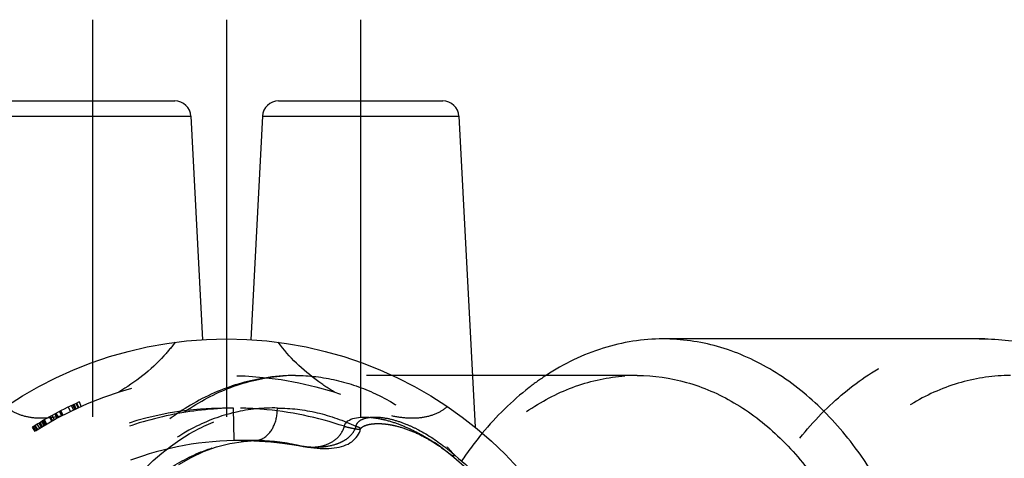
# Model space of a CAD drawing. Header units: millimetres. Extents: x 420 to 580, y 463 to 537.
# Tile 3 of 4: x 450 to 511, y 510 to 537. Entities that reach past the tile are written whole.
import ezdxf

# ---------------------------------------------------------------- set-up
doc = ezdxf.new("R2010")
doc.units = ezdxf.units.MM
doc.header["$LTSCALE"] = 65.185185
doc.linetypes.add('CENTER', pattern=[0.6, 0.375, -0.075, 0.075, -0.075])
doc.linetypes.add('HIDDEN', pattern=[0.2, 0.1, -0.1])
doc.layers.add('KOERPER', color=7, linetype='CONTINUOUS')
doc.layers.add('KONST.EL_MIT_GEO', color=7, linetype='CONTINUOUS')

msp = doc.modelspace()

# ---------------------------------------------------------------- linework, layer by layer
at = {"layer": 'KOERPER', "color": 2, "linetype": 'CENTER'}
for p, q in [((454.983, 536.575), (454.983, 507.296)), ((471.483, 536.575), (471.483, 507.296))]:
    msp.add_line(p, q, dxfattribs=at)
at = {"layer": 'KONST.EL_MIT_GEO', "color": 2, "linetype": 'CENTER'}
msp.add_line((463.233, 536.575), (463.233, 463.425), dxfattribs=at)
at = {"layer": 'KONST.EL_MIT_GEO', "color": 7, "linetype": 'Continuous'}
for p, q in [((449.932, 531.575), (460.034, 531.575)), ((466.432, 531.575), (476.534, 531.575)), ((448.933, 530.627), (461.033, 530.627)), ((461.033, 530.627), (461.753, 516.88)), ((465.433, 530.627), (464.713, 516.88)), ((465.433, 530.627), (477.533, 530.627)), ((477.533, 530.627), (478.536, 511.487)), ((509.902, 516.925), (490.103, 516.925)), ((488.512, 514.675), (478.369, 514.675))]:
    msp.add_line(p, q, dxfattribs=at)
at = {"layer": 'KONST.EL_MIT_GEO', "color": 8, "linetype": 'HIDDEN'}
for p, q in [((478.369, 514.675), (467.476, 514.675)), ((453.894, 512.595), (453.767, 512.866)), ((453.95, 512.621), (453.823, 512.893)), ((453.973, 512.631), (453.846, 512.903)), ((454.085, 512.683), (453.96, 512.955)), ((454.127, 512.702), (454.003, 512.975)), ((454.285, 512.773), (454.163, 513.047)), ((452.799, 512.043), (452.657, 512.307)), ((452.855, 512.073), (452.714, 512.338)), ((452.88, 512.087), (452.739, 512.352)), ((453.083, 512.194), (452.945, 512.46)), ((453.15, 512.228), (453.012, 512.495)), ((453.16, 512.233), (453.022, 512.5)), ((453.618, 512.462), (453.487, 512.732)), ((453.811, 512.555), (453.683, 512.826)), ((463.686, 510.671), (463.646, 512.671)), ((451.729, 511.428), (451.572, 511.683)), ((451.835, 511.492), (451.68, 511.749)), ((451.891, 511.526), (451.736, 511.783)), ((451.904, 511.534), (451.749, 511.791)), ((452, 511.591), (451.846, 511.849)), ((452.047, 511.619), (451.894, 511.877)), ((452.055, 511.624), (451.903, 511.882)), ((452.1, 511.65), (451.949, 511.909)), ((452.137, 511.672), (451.986, 511.931)), ((452.162, 511.686), (452.011, 511.946)), ((452.475, 511.865), (452.328, 512.127)), ((452.501, 511.88), (452.355, 512.142)), ((452.522, 511.892), (452.376, 512.154)), ((452.636, 511.955), (452.492, 512.218)), ((451.253, 511.484), (451.414, 511.231)), ((451.489, 511.278), (451.329, 511.532)), ((451.562, 511.324), (451.403, 511.578)), ((451.413, 511.585), (451.572, 511.33)), ((451.602, 511.349), (451.443, 511.604)), ((473.613, 511.582), (473.664, 511.57)), ((473.664, 511.57), (473.714, 511.557)), ((473.714, 511.557), (473.765, 511.544)), ((473.765, 511.544), (473.817, 511.53)), ((473.817, 511.53), (473.869, 511.516)), ((473.869, 511.516), (473.921, 511.501)), ((473.921, 511.501), (473.974, 511.485)), ((473.974, 511.485), (474.027, 511.469)), ((474.027, 511.469), (474.08, 511.452)), ((474.08, 511.452), (474.134, 511.435)), ((474.134, 511.435), (474.188, 511.417)), ((474.188, 511.417), (474.242, 511.399)), ((474.242, 511.399), (474.297, 511.38)), ((474.297, 511.38), (474.351, 511.36)), ((474.351, 511.36), (474.406, 511.34)), ((474.406, 511.34), (474.461, 511.319)), ((474.461, 511.319), (474.517, 511.298)), ((474.517, 511.298), (474.572, 511.276)), ((474.572, 511.276), (474.628, 511.253)), ((474.628, 511.253), (474.684, 511.23)), ((474.684, 511.23), (474.74, 511.207)), ((474.74, 511.207), (474.796, 511.183)), ((474.796, 511.183), (474.852, 511.158)), ((474.852, 511.158), (474.908, 511.133)), ((474.908, 511.133), (474.964, 511.107)), ((474.964, 511.107), (475.02, 511.081)), ((475.02, 511.081), (475.077, 511.054)), ((475.077, 511.054), (475.133, 511.027)), ((475.133, 511.027), (475.19, 510.999)), ((464.081, 510.675), (463.686, 510.671)), ((465.242, 510.675), (464.082, 510.675)), ((464.976, 510.671), (465.246, 510.675)), ((464.995, 510.672), (464.996, 510.672)), ((475.19, 510.999), (475.246, 510.97)), ((475.246, 510.97), (475.303, 510.941)), ((475.303, 510.941), (475.36, 510.912)), ((475.36, 510.912), (475.417, 510.882)), ((475.417, 510.882), (475.474, 510.851)), ((475.474, 510.851), (475.532, 510.82)), ((475.532, 510.82), (475.589, 510.788)), ((475.589, 510.788), (475.647, 510.755)), ((475.647, 510.755), (475.704, 510.722)), ((475.704, 510.722), (475.762, 510.688)), ((475.762, 510.688), (475.82, 510.654)), ((475.82, 510.654), (475.878, 510.619)), ((475.878, 510.619), (475.937, 510.583)), ((475.937, 510.583), (475.995, 510.547)), ((475.995, 510.547), (476.054, 510.51)), ((476.054, 510.51), (476.113, 510.472)), ((476.113, 510.472), (476.172, 510.434)), ((476.172, 510.434), (476.231, 510.395)), ((467.73, 510.354), (467.898, 510.318)), ((467.898, 510.318), (467.9, 510.318)), ((476.231, 510.395), (476.29, 510.356)), ((476.29, 510.356), (476.349, 510.315)), ((476.349, 510.315), (476.409, 510.274)), ((476.409, 510.274), (476.469, 510.232)), ((476.469, 510.232), (476.529, 510.19)), ((476.529, 510.19), (476.589, 510.147)), ((476.589, 510.147), (476.649, 510.103)), ((476.649, 510.103), (476.71, 510.058)), ((476.71, 510.058), (476.77, 510.013)), ((476.77, 510.013), (476.831, 509.967)), ((476.831, 509.967), (476.892, 509.92)), ((476.892, 509.92), (476.953, 509.872)), ((476.953, 509.872), (477.015, 509.823))]:
    msp.add_line(p, q, dxfattribs=at)
for points in [[(471.483, 511.388), (471.484, 511.389), (471.486, 511.397), (471.488, 511.403), (471.491, 511.409), (471.494, 511.415), (471.498, 511.421), (471.501, 511.427), (471.506, 511.433), (471.51, 511.439), (471.516, 511.445), (471.521, 511.451), (471.528, 511.458), (471.536, 511.465), (471.544, 511.473), (471.553, 511.48), (471.562, 511.487), (471.571, 511.494), (471.581, 511.501), (471.591, 511.508), (471.6, 511.515), (471.611, 511.521), (471.621, 511.528), (471.632, 511.534), (471.643, 511.54), (471.655, 511.547), (471.666, 511.553), (471.678, 511.559), (471.691, 511.564), (471.703, 511.57), (471.716, 511.576), (471.728, 511.581), (471.741, 511.587), (471.754, 511.592), (471.767, 511.597), (471.78, 511.602), (471.794, 511.607), (471.807, 511.612), (471.821, 511.616), (471.835, 511.621), (471.849, 511.625), (471.863, 511.629), (471.877, 511.634), (471.891, 511.638), (471.905, 511.642), (471.92, 511.645), (471.934, 511.649), (471.949, 511.653), (471.964, 511.656), (471.979, 511.66), (471.995, 511.663), (472.01, 511.666), (472.026, 511.67), (472.041, 511.673), (472.057, 511.676), (472.073, 511.679), (472.089, 511.681), (472.106, 511.684), (472.122, 511.687), (472.139, 511.689), (472.155, 511.691), (472.172, 511.694), (472.189, 511.696), (472.205, 511.698), (472.222, 511.7), (472.24, 511.702), (472.257, 511.703), (472.274, 511.705), (472.291, 511.706), (472.309, 511.708), (472.326, 511.709), (472.344, 511.71), (472.361, 511.711), (472.379, 511.712), (472.397, 511.713), (472.415, 511.714), (472.433, 511.715), (472.451, 511.715), (472.469, 511.716), (472.487, 511.716), (472.505, 511.717), (472.523, 511.717), (472.541, 511.717), (472.56, 511.717), (472.578, 511.717), (472.597, 511.717), (472.615, 511.716), (472.634, 511.716), (472.653, 511.715), (472.671, 511.715), (472.69, 511.714), (472.709, 511.713), (472.728, 511.713), (472.747, 511.712), (472.766, 511.711), (472.785, 511.709), (472.804, 511.708), (472.823, 511.707), (472.842, 511.705), (472.862, 511.704), (472.881, 511.702), (472.901, 511.701), (472.921, 511.699), (472.941, 511.697), (472.961, 511.695), (472.981, 511.693), (473.001, 511.69), (473.021, 511.688), (473.042, 511.686), (473.063, 511.683), (473.084, 511.68), (473.105, 511.677), (473.126, 511.675), (473.147, 511.672), (473.169, 511.668), (473.19, 511.665), (473.212, 511.662), (473.234, 511.658), (473.257, 511.654), (473.279, 511.651), (473.302, 511.647), (473.325, 511.642), (473.348, 511.638), (473.371, 511.634), (473.395, 511.629), (473.419, 511.625), (473.442, 511.62), (473.466, 511.615), (473.491, 511.61), (473.515, 511.604), (473.539, 511.599)], [(467.9, 510.318), (467.99, 510.302), (468.203, 510.267), (468.409, 510.239), (468.608, 510.216), (468.802, 510.199), (468.99, 510.187), (469.173, 510.18), (469.351, 510.18), (469.524, 510.185), (469.693, 510.195), (469.857, 510.213), (470.015, 510.237), (470.165, 510.267), (470.309, 510.304), (470.447, 510.348), (470.579, 510.398), (470.704, 510.456), (470.821, 510.523), (470.93, 510.598), (471.032, 510.679), (471.126, 510.768), (471.212, 510.863), (471.286, 510.96), (471.35, 511.062), (471.404, 511.168), (471.446, 511.275), (471.481, 511.388)], [(473.539, 511.599), (473.589, 511.588), (473.613, 511.582)], [(460.282, 509.2), (461.038, 509.631), (461.815, 509.991), (462.613, 510.277), (463.43, 510.488), (464.262, 510.621), (464.996, 510.672)], [(464.107, 510.675), (464.557, 510.669), (465.246, 510.641), (465.947, 510.589), (466.662, 510.511), (467.388, 510.407), (467.898, 510.318)], [(464.995, 510.672), (465.08, 510.673), (465.245, 510.675)], [(477.015, 509.823), (477.076, 509.774), (477.089, 509.764)]]:
    msp.add_lwpolyline(points, dxfattribs=at)
at = {"layer": 'KONST.EL_MIT_GEO', "color": 7, "linetype": 'Continuous'}
msp.add_circle((463.233, 492.675), 24.25, dxfattribs=at)
at = {"layer": 'KONST.EL_MIT_GEO', "color": 8, "linetype": 'HIDDEN'}
msp.add_circle((463.233, 492.675), 22, dxfattribs=at)
at = {"layer": 'KONST.EL_MIT_GEO', "color": 7, "linetype": 'Continuous'}
for centre, start, end in [((460.034, 530.575), 3, 90), ((466.432, 530.575), 90, 177), ((476.534, 530.575), 3, 90)]:
    msp.add_arc(centre, 1, start, end, dxfattribs=at)
at = {"layer": 'KONST.EL_MIT_GEO', "color": 8, "linetype": 'HIDDEN'}
for centre, radius, start, end in [((467.48, 502.598), 12.077, 90.02002, 98.57987), ((463.233, 492.675), 22.3, 114.02053, 122.47332), ((463.233, 492.675), 20, 88.81531, 271.1848), ((495.522, 497.421), 21.485, 140.38572, 146.16943), ((464.077, 490.193), 20.482, 87.23706, 89.91639), ((464.967, 511.669), 0.998, 271.65137, 274.45102), ((463.997, 488.974), 21.703, 80.09382, 87.17883), ((468.717, 515.769), 5.504, 259.67555, 263.83851), ((468.984, 500.462), 12.459, 48.93699, 52.03979), ((463.909, 498.113), 17.729, 41.48276, 43.31402), ((468.659, 500.082), 12.959, 48.33752, 48.9531), ((463.663, 497.894), 18.059, 41.09195, 41.48718)]:
    msp.add_arc(centre, radius, start, end, dxfattribs=at)
for points, knots in [([(460.053, 516.716), (459.842, 516.424), (458.857, 515.227), (457.611, 514.261), (456.593, 513.649)], [0, 0, 0, 0, 0.232503, 1, 1, 1, 1]), ([(469.873, 513.649), (469.517, 513.863), (468.228, 514.715), (467.078, 515.8), (466.413, 516.716)], [0, 0, 0, 0, 0.268276, 1, 1, 1, 1]), ([(509.902, 468.425), (508.776, 468.425), (506.472, 468.752), (503.202, 470.182), (500.216, 472.475), (496.656, 476.666), (493.568, 483.5), (492.333, 492.675), (493.568, 501.85), (496.656, 508.684), (500.216, 512.875), (503.202, 515.168), (506.472, 516.598), (508.776, 516.925), (509.902, 516.925)], [0, 0, 0, 0, 0.05173, 0.105334, 0.162249, 0.223216, 0.356476, 0.5, 0.643524, 0.776784, 0.837751, 0.894666, 0.94827, 1, 1, 1, 1]), ([(467.476, 470.675), (466.454, 470.675), (464.364, 470.971), (461.397, 472.268), (458.688, 474.349), (455.459, 478.152), (452.657, 484.352), (451.537, 492.675), (452.657, 500.998), (455.459, 507.198), (458.688, 511.001), (461.397, 513.082), (464.364, 514.379), (466.454, 514.675), (467.476, 514.675)], [0, 0, 0, 0, 0.051729, 0.105335, 0.162249, 0.223216, 0.356476, 0.5, 0.643524, 0.776784, 0.837751, 0.894665, 0.948271, 1, 1, 1, 1]), ([(467.476, 514.675), (468.312, 514.675), (470.011, 514.479), (473.356, 513.302), (475.552, 511.608), (476.809, 510.276)], [0, 0, 0, 0, 0.237218, 0.480323, 1, 1, 1, 1]), ([(488.512, 470.675), (487.491, 470.675), (485.4, 470.971), (482.434, 472.268), (479.725, 474.349), (476.495, 478.152), (473.694, 484.352), (472.573, 492.675), (473.694, 500.998), (476.495, 507.198), (479.725, 511.001), (482.434, 513.082), (485.4, 514.379), (487.491, 514.675), (488.512, 514.675)], [0, 0, 0, 0, 0.051729, 0.105335, 0.162249, 0.223216, 0.356476, 0.5, 0.643524, 0.776784, 0.837751, 0.894665, 0.948271, 1, 1, 1, 1]), ([(482.895, 514.678), (482.537, 514.444), (481.097, 513.413), (479.827, 512.153), (478.971, 511.12)], [0, 0, 0, 0, 0.241522, 1, 1, 1, 1]), ([(511.493, 514.675), (510.472, 514.675), (508.381, 514.379), (505.415, 513.081), (502.706, 511.001), (499.476, 507.198), (496.675, 500.998), (495.554, 492.675), (496.675, 484.352), (499.476, 478.152), (502.706, 474.349), (505.415, 472.269), (508.381, 470.971), (510.472, 470.675), (511.493, 470.675)], [0, 0, 0, 0, 0.05173, 0.105334, 0.162249, 0.223216, 0.356475, 0.5, 0.643525, 0.776784, 0.837751, 0.894666, 0.94827, 1, 1, 1, 1]), ([(465.678, 514.54), (464.64, 514.383), (462.565, 513.786), (458.69, 511.554), (456.386, 508.912), (455.166, 506.952)], [0, 0, 0, 0, 0.23635, 0.480087, 1, 1, 1, 1]), ([(463.647, 512.671), (462.341, 512.645), (459.729, 512.358), (455.963, 511.205), (452.483, 509.355), (449.427, 506.869), (446.912, 503.833), (444.423, 499.226), (443.097, 492.675), (444.423, 486.124), (446.912, 481.517), (449.427, 478.481), (452.483, 475.995), (455.963, 474.145), (459.729, 472.992), (462.341, 472.705), (463.647, 472.679)], [0, 0, 0, 0, 0.062587, 0.125166, 0.187744, 0.250319, 0.312894, 0.375467, 0.5, 0.624533, 0.687106, 0.749681, 0.812256, 0.874834, 0.937413, 1, 1, 1, 1]), ([(453.069, 512.186), (452.74, 512.116), (452.094, 512.02), (451.153, 512.052), (450.314, 512.29), (449.842, 512.587), (449.639, 512.757)], [0, 0, 0, 0, 0.280959, 0.541732, 0.779607, 1, 1, 1, 1]), ([(466.354, 512.671), (465.483, 512.696), (463.701, 512.512), (460.2, 511.196), (457.983, 509.25), (456.761, 507.742)], [0, 0, 0, 0, 0.234901, 0.476602, 1, 1, 1, 1]), ([(457.281, 507.957), (458.464, 509.347), (460.576, 511.132), (463.857, 512.408), (465.53, 512.648), (466.354, 512.671)], [0, 0, 0, 0, 0.52189, 0.764325, 1, 1, 1, 1]), ([(470.479, 511.547), (468.833, 512.093), (466.539, 512.574), (464.226, 512.67), (463.646, 512.671)], [0, 0, 0, 0, 0.74962, 1, 1, 1, 1]), ([(465.488, 510.813), (465.771, 510.973), (466.235, 511.572), (466.359, 512.289), (466.354, 512.671)], [0, 0, 0, 0, 0.459303, 1, 1, 1, 1]), ([(466.354, 512.671), (467.176, 512.67), (468.847, 512.469), (470.428, 511.904), (471.193, 511.547)], [0, 0, 0, 0, 0.493269, 1, 1, 1, 1]), ([(476.827, 512.757), (476.625, 512.587), (476.152, 512.29), (475.313, 512.052), (474.372, 512.02), (473.726, 512.116), (473.397, 512.186)], [0, 0, 0, 0, 0.220394, 0.458267, 0.719039, 1, 1, 1, 1]), ([(470.479, 511.547), (470.601, 512.105), (471.731, 512.165), (472.556, 512.04), (473.165, 511.907), (473.897, 511.668), (474.748, 511.294), (475.839, 510.698), (476.605, 510.156), (477.089, 509.764)], [0, 0, 0, 0, 0.235347, 0.298526, 0.361808, 0.488632, 0.61589, 0.743571, 1, 1, 1, 1]), ([(471.193, 511.547), (471.21, 511.622), (471.278, 511.765), (471.502, 511.963), (471.848, 512.084), (472.269, 512.127), (472.831, 512.101), (473.522, 511.96), (474.055, 511.775), (474.316, 511.667)], [0, 0, 0, 0, 0.068202, 0.133601, 0.258814, 0.382173, 0.505208, 0.75171, 1, 1, 1, 1]), ([(474.316, 511.667), (474.524, 511.582), (475.347, 511.203), (476.111, 510.704), (476.648, 510.285)], [0, 0, 0, 0, 0.247793, 1, 1, 1, 1]), ([(467.9, 510.318), (468.135, 510.274), (468.623, 510.239), (469.365, 510.373), (470.083, 510.766), (470.402, 511.264), (470.479, 511.547)], [0, 0, 0, 0, 0.230448, 0.466173, 0.71784, 1, 1, 1, 1]), ([(468.126, 510.297), (468.422, 510.265), (469.02, 510.25), (469.764, 510.365), (470.318, 510.586), (470.832, 510.876), (471.117, 511.264), (471.193, 511.547)], [0, 0, 0, 0, 0.251655, 0.502648, 0.628046, 0.753094, 1, 1, 1, 1]), ([(470.479, 511.547), (470.603, 511.513), (470.835, 511.455), (471.111, 511.4), (471.292, 511.374), (471.388, 511.367), (471.445, 511.367), (471.481, 511.378), (471.483, 511.388)], [0, 0, 0, 0, 0.37599, 0.696229, 0.819838, 0.91273, 0.972174, 1, 1, 1, 1]), ([(471.483, 511.388), (471.486, 511.397), (471.458, 511.426), (471.404, 511.456), (471.31, 511.502), (471.236, 511.531), (471.193, 511.547)], [0, 0, 0, 0, 0.090677, 0.286889, 0.593618, 1, 1, 1, 1]), ([(463.686, 510.671), (461.343, 510.625), (456.621, 509.683), (450.605, 505.72), (446.556, 499.748), (445.131, 492.675), (446.556, 485.602), (450.605, 479.63), (456.621, 475.667), (461.343, 474.725), (463.686, 474.679)], [0, 0, 0, 0, 0.125044, 0.250045, 0.375026, 0.5, 0.624974, 0.749955, 0.874956, 1, 1, 1, 1]), ([(464.976, 474.679), (464.16, 474.702), (462.49, 474.971), (460.11, 476.032), (457.918, 477.719), (455.287, 480.811), (452.992, 485.869), (452.072, 492.675), (452.992, 499.481), (455.287, 504.539), (457.918, 507.631), (460.11, 509.318), (462.49, 510.379), (464.16, 510.648), (464.976, 510.671)], [0, 0, 0, 0, 0.050859, 0.104022, 0.160747, 0.221719, 0.355499, 0.5, 0.644501, 0.778281, 0.839253, 0.895978, 0.949141, 1, 1, 1, 1]), ([(465.045, 510.674), (465.16, 510.683), (465.315, 510.723), (465.454, 510.793), (465.488, 510.813)], [0, 0, 0, 0, 0.743082, 1, 1, 1, 1]), ([(477.089, 509.764), (477.098, 509.756), (477.157, 509.727), (477.226, 509.746), (477.273, 509.764)], [0, 0, 0, 0, 0.199663, 1, 1, 1, 1]), ([(477.273, 509.764), (478.522, 508.764), (480.829, 506.469), (483.47, 502.331), (485.144, 497.649), (485.718, 492.675), (485.144, 487.701), (483.47, 483.019), (480.829, 478.881), (478.522, 476.586), (477.273, 475.586)], [0, 0, 0, 0, 0.122502, 0.246914, 0.372974, 0.5, 0.627026, 0.753086, 0.877498, 1, 1, 1, 1])]:
    msp.add_open_spline(points, degree=3, knots=knots, dxfattribs=at)
at = {"layer": 'KONST.EL_MIT_GEO', "color": 7, "linetype": 'Continuous'}
for points, knots in [([(490.103, 516.925), (488.858, 516.925), (486.3, 516.523), (483.981, 515.39), (482.895, 514.678)], [0, 0, 0, 0, 0.489297, 1, 1, 1, 1]), ([(490.103, 468.425), (491.229, 468.425), (493.533, 468.752), (496.803, 470.181), (499.789, 472.475), (503.349, 476.666), (506.437, 483.5), (507.672, 492.675), (506.437, 501.85), (503.349, 508.684), (499.789, 512.875), (496.803, 515.169), (493.533, 516.598), (491.229, 516.925), (490.103, 516.925)], [0, 0, 0, 0, 0.051729, 0.105335, 0.162249, 0.223216, 0.356476, 0.5, 0.643524, 0.776784, 0.837751, 0.894665, 0.948271, 1, 1, 1, 1]), ([(509.902, 516.925), (511.028, 516.925), (513.332, 516.598), (516.602, 515.168), (519.588, 512.875), (523.148, 508.684), (526.236, 501.85), (527.471, 492.675), (526.236, 483.5), (523.148, 476.666), (519.588, 472.475), (516.602, 470.182), (513.332, 468.752), (511.028, 468.425), (509.902, 468.425)], [0, 0, 0, 0, 0.05173, 0.105334, 0.162249, 0.223216, 0.356476, 0.5, 0.643524, 0.776784, 0.837751, 0.894666, 0.94827, 1, 1, 1, 1]), ([(488.512, 514.675), (489.534, 514.675), (491.624, 514.379), (494.59, 513.082), (497.3, 511.001), (500.529, 507.198), (503.331, 500.998), (504.451, 492.675), (503.331, 484.352), (500.529, 478.152), (497.3, 474.349), (494.59, 472.268), (491.624, 470.971), (489.534, 470.675), (488.512, 470.675)], [0, 0, 0, 0, 0.051729, 0.105335, 0.162249, 0.223216, 0.356476, 0.5, 0.643524, 0.776784, 0.837751, 0.894665, 0.948271, 1, 1, 1, 1])]:
    msp.add_open_spline(points, degree=3, knots=knots, dxfattribs=at)
at = {"layer": 'KONST.EL_MIT_GEO', "color": 8, "linetype": 'HIDDEN'}
msp.add_open_spline([(465.246, 510.675), (466.081, 510.675), (466.921, 510.562), (467.73, 510.354)], degree=3, dxfattribs=at)

doc.saveas('drawing.dxf')
